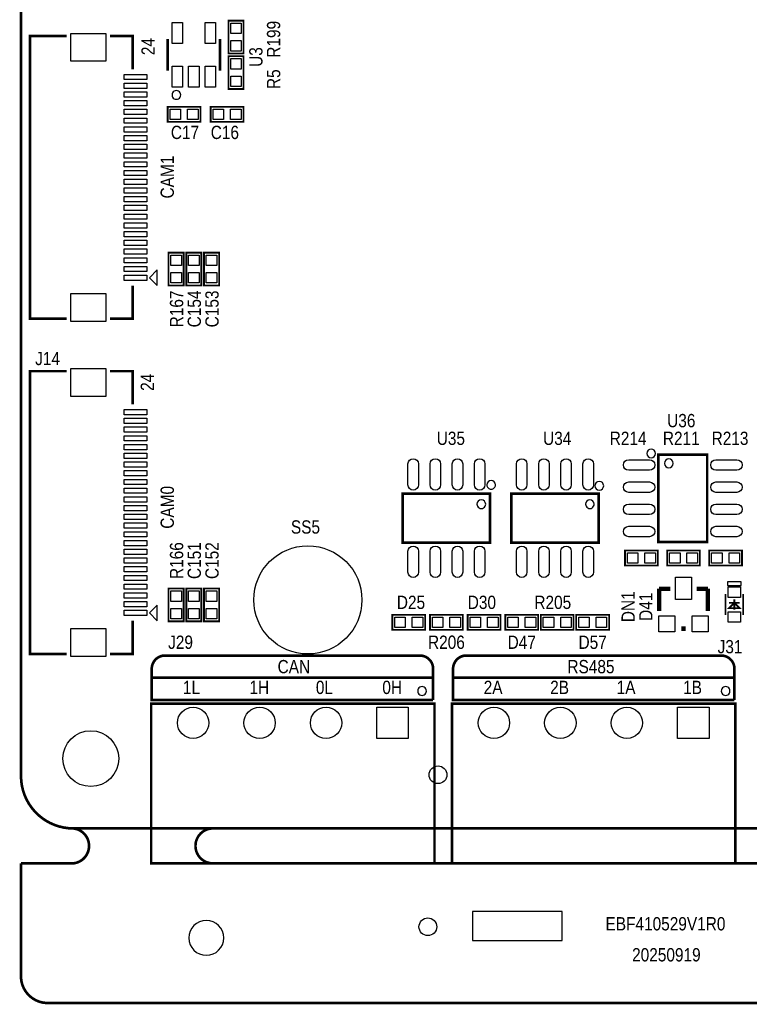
# Model space of a CAD drawing. Extents: x 0 to 176, y -10 to 100.
# Tile 1 of 15: x 0 to 42, y -10 to 46. Entities that reach past the tile are written whole.
import ezdxf
from ezdxf.enums import TextEntityAlignment as Align

# ---------------------------------------------------------------- set-up
doc = ezdxf.new("R2010")
doc.units = 0
doc.layers.add('DXF', color=212, linetype='CONTINUOUS')

msp = doc.modelspace()

# ---------------------------------------------------------------- linework, layer by layer
at = {"layer": 'DXF', "const_width": 0.1524}
for points in [[(2.999994, 0), (147.000011, 0, 0.41421), (150.000005, 2.999994), (150.000005, 87.000105, 0.414209), (147.000011, 90.000099), (2.999994, 90.000099, 0.414212), (0, 87.000105), (0, 2.999994, 0.414214), (2.999994, 0)], [(23.622, 7.366), (23.622, 9.144, 0.414214), (22.86, 9.906), (8.255, 9.906, 0.414214), (7.493, 9.144), (7.493, 7.366), (23.622, 7.366)], [(40.894, 7.366), (40.894, 9.144, 0.414214), (40.132, 9.906), (25.527, 9.906, 0.414214), (24.765, 9.144), (24.765, 7.366), (40.894, 7.366)], [(147.000011, 0, 0.999992), (147.000011, -1.999996), (150.000005, -1.999996), (150.000005, -8.47598, -0.414214), (148.476005, -9.99998), (1.524, -9.99998, -0.414214), (0, -8.47598), (0, -1.999996)], [(2.999994, 0, -0.899993), (2.999994, -1.999996), (0, -1.999996)]]:
    msp.add_lwpolyline(points, format="xyb", dxfattribs=at)
at = {"layer": 'DXF'}
for points in [[(0, 2.999994), (0, 87.000105, -0.414212), (2.999994, 90.000099), (147.000011, 90.000099, -0.414209), (150.000005, 87.000105), (150.000005, 2.999994, -0.41421), (147.000011, 0), (2.999994, 0, -0.414214)], [(9.155913, 42.023005, 1), (8.656087, 42.022995, 1)], [(36.368812, 21.4884, 1), (35.868823, 21.488408, 1)], [(22.179051, 19.679996), (22.179051, 20.880197, -1), (22.778949, 20.880197), (22.778949, 19.679996, -1)], [(23.449051, 19.679996), (23.449051, 20.880197, -1), (24.048949, 20.880197), (24.048949, 19.679996, -1)], [(24.719051, 19.679996), (24.719051, 20.880197, -1), (25.318949, 20.880197), (25.318949, 19.679996, -1)], [(25.989051, 19.679996), (25.989051, 20.880197, -1), (26.588949, 20.880197), (26.588949, 19.679996, -1)], [(28.402051, 19.679996), (28.402051, 20.880197, -1), (29.001949, 20.880197), (29.001949, 19.679996, -1)], [(29.672051, 19.679996), (29.672051, 20.880197, -1), (30.271949, 20.880197), (30.271949, 19.679996, -1)], [(30.942051, 19.679996), (30.942051, 20.880197, -1), (31.541949, 20.880197), (31.541949, 19.679996, -1)], [(32.212051, 19.679996), (32.212051, 20.880197, -1), (32.811949, 20.880197), (32.811949, 19.679996, -1)], [(36.030814, 20.522946), (34.830614, 20.522946, -1), (34.830614, 21.122843), (36.030814, 21.122843, -1)], [(37.380621, 20.917916, 1), (36.881, 20.917924, 1)], [(41.031008, 20.522946), (39.830807, 20.522946, -1), (39.830807, 21.122843), (41.031008, 21.122843, -1)], [(27.199514, 19.685, 1), (26.699294, 19.685016, 1)], [(33.397114, 19.6342, 1), (32.896894, 19.634216, 1)], [(36.030814, 19.252946), (34.830614, 19.252946, -1), (34.830614, 19.852843), (36.030814, 19.852843, -1)], [(41.031008, 19.252946), (39.830807, 19.252946, -1), (39.830807, 19.852843), (41.031008, 19.852843, -1)], [(26.633907, 18.5801, 1), (26.134093, 18.5799, 1)], [(32.856907, 18.5801, 1), (32.357093, 18.5799, 1)], [(36.030814, 17.982946), (34.830614, 17.982946, -1), (34.830614, 18.582843), (36.030814, 18.582843, -1)], [(41.031008, 17.982946), (39.830807, 17.982946, -1), (39.830807, 18.582843), (41.031008, 18.582843, -1)], [(36.030814, 16.712946), (34.830614, 16.712946, -1), (34.830614, 17.312843), (36.030814, 17.312843, -1)], [(41.031008, 16.712946), (39.830807, 16.712946, -1), (39.830807, 17.312843), (41.031008, 17.312843, -1)], [(22.179051, 14.679803), (22.179051, 15.880004, -1), (22.778949, 15.880004), (22.778949, 14.679803, -1)], [(23.449051, 14.679803), (23.449051, 15.880004, -1), (24.048949, 15.880004), (24.048949, 14.679803, -1)], [(24.719051, 14.679803), (24.719051, 15.880004, -1), (25.318949, 15.880004), (25.318949, 14.679803, -1)], [(25.989051, 14.679803), (25.989051, 15.880004, -1), (26.588949, 15.880004), (26.588949, 14.679803, -1)], [(28.402051, 14.679803), (28.402051, 15.880004, -1), (29.001949, 15.880004), (29.001949, 14.679803, -1)], [(29.672051, 14.679803), (29.672051, 15.880004, -1), (30.271949, 15.880004), (30.271949, 14.679803, -1)], [(30.942051, 14.679803), (30.942051, 15.880004, -1), (31.541949, 15.880004), (31.541949, 14.679803, -1)], [(32.212051, 14.679803), (32.212051, 15.880004, -1), (32.811949, 15.880004), (32.811949, 14.679803, -1)], [(23.23719, 7.874, 1), (22.737138, 7.874108, 1)], [(40.63619, 7.874, 1), (40.136138, 7.874108, 1)], [(11.619992, -6.26999, 1), (9.619996, -6.26999, 1)]]:
    msp.add_lwpolyline(points, format="xyb", close=True, dxfattribs=at)
for points, const_width in [([(12.7508, 46.2788), (12.7508, 44.3992), (11.8872, 44.3992), (11.8872, 46.2788), (12.7508, 46.2788)], 0.1016), ([(2.608097, 29.199916), (0.508, 29.199916), (0.508, 45.400011), (2.608097, 45.400011)], 0.150089), ([(5.107889, 45.400011), (6.407912, 45.400011), (6.407912, 43.499811)], 0.150089), ([(8.405901, 43.423103), (8.405901, 45.222897)], 0.150089), ([(11.406099, 45.222897), (11.406099, 43.423103)], 0.150089), ([(11.8872, 42.3672), (11.8872, 44.2468), (12.7508, 44.2468), (12.7508, 42.3672), (11.8872, 42.3672)], 0.1016), ([(10.285501, 40.482291), (8.405901, 40.482291), (8.405901, 41.345891), (10.285501, 41.345891), (10.285501, 40.482291)], 0.1016), ([(10.8712, 41.345891), (12.7508, 41.345891), (12.7508, 40.482291), (10.8712, 40.482291), (10.8712, 41.345891)], 0.1016), ([(8.4582, 31.110098), (8.4582, 32.989698), (9.3218, 32.989698), (9.3218, 31.110098), (8.4582, 31.110098)], 0.1016), ([(9.4742, 31.110098), (9.4742, 32.989698), (10.3378, 32.989698), (10.3378, 31.110098), (9.4742, 31.110098)], 0.1016), ([(10.4902, 31.110098), (10.4902, 32.989698), (11.3538, 32.989698), (11.3538, 31.110098), (10.4902, 31.110098)], 0.1016), ([(5.107889, 29.199916), (6.407912, 29.199916), (6.407912, 31.100014)], 0.150089), ([(2.608097, 9.999701), (0.508, 9.999701), (0.508, 26.199795), (2.608097, 26.199795)], 0.150089), ([(5.107889, 26.199795), (6.407912, 26.199795), (6.407912, 24.299697)], 0.150089), ([(39.330808, 21.417991), (39.330808, 16.417798), (36.530813, 16.417798), (36.530813, 21.417991), (39.330808, 21.417991)], 0.150089), ([(26.884097, 16.380003), (21.883903, 16.380003), (21.883903, 19.179997), (26.884097, 19.179997), (26.884097, 16.380003)], 0.150089), ([(33.107097, 16.380003), (28.106903, 16.380003), (28.106903, 19.179997), (33.107097, 19.179997), (33.107097, 16.380003)], 0.150089), ([(36.4998, 15.0622), (34.6202, 15.0622), (34.6202, 15.9258), (36.4998, 15.9258), (36.4998, 15.0622)], 0.1016), ([(37.0332, 15.9258), (38.9128, 15.9258), (38.9128, 15.0622), (37.0332, 15.0622), (37.0332, 15.9258)], 0.1016), ([(39.4462, 15.9258), (41.3258, 15.9258), (41.3258, 15.0622), (39.4462, 15.0622), (39.4462, 15.9258)], 0.1016), ([(8.4582, 11.864391), (8.4582, 13.743991), (9.3218, 13.743991), (9.3218, 11.864391), (8.4582, 11.864391)], 0.1016), ([(9.4742, 11.864391), (9.4742, 13.743991), (10.3378, 13.743991), (10.3378, 11.864391), (9.4742, 11.864391)], 0.1016), ([(10.4902, 11.864391), (10.4902, 13.743991), (11.3538, 13.743991), (11.3538, 11.864391), (10.4902, 11.864391)], 0.1016), ([(37.211, 13.7287), (36.576, 13.7287)], 0.254), ([(36.576, 13.7287), (36.576, 12.4587)], 0.254), ([(38.735, 13.7287), (39.37, 13.7287)], 0.254), ([(39.37, 13.7287), (39.37, 12.4587)], 0.254), ([(40.385797, 13.426897), (40.385797, 12.227103)], 0.100101), ([(41.185897, 12.627102), (40.885897, 12.927101), (40.585898, 12.627102), (41.185897, 12.627102)], 0.100101), ([(41.185897, 12.927101), (40.585898, 12.927101)], 0.100101), ([(40.885897, 13.126999), (40.885897, 12.527001)], 0.100101), ([(41.385998, 13.426897), (41.385998, 12.227103)], 0.100101), ([(5.107889, 9.999701), (6.407912, 9.999701), (6.407912, 11.8999)], 0.150089), ([(23.1648, 11.3792), (21.2852, 11.3792), (21.2852, 12.2428), (23.1648, 12.2428), (23.1648, 11.3792)], 0.1016), ([(25.3238, 11.3792), (23.4442, 11.3792), (23.4442, 12.2428), (25.3238, 12.2428), (25.3238, 11.3792)], 0.1016), ([(25.6032, 12.2428), (27.4828, 12.2428), (27.4828, 11.3792), (25.6032, 11.3792), (25.6032, 12.2428)], 0.1016), ([(29.6418, 11.3792), (27.7622, 11.3792), (27.7622, 12.2428), (29.6418, 12.2428), (29.6418, 11.3792)], 0.1016), ([(31.6738, 11.3792), (29.7942, 11.3792), (29.7942, 12.2428), (31.6738, 12.2428), (31.6738, 11.3792)], 0.1016), ([(31.8262, 12.2428), (33.7058, 12.2428), (33.7058, 11.3792), (31.8262, 11.3792), (31.8262, 12.2428)], 0.1016), ([(37.846, 11.4427), (38.1, 11.4427)], 0.254), ([(23.622, 8.636), (7.493, 8.636)], 0.1524), ([(40.894, 8.636), (24.765, 8.636)], 0.1524), ([(7.460005, 7.1501), (23.700207, 7.1501), (23.700207, -1.999996), (7.460005, -1.999996), (7.460005, 7.1501)], 0.150089), ([(24.700001, 7.1501), (40.940203, 7.1501), (40.940203, -1.999996), (24.700001, -1.999996), (24.700001, 7.1501)], 0.150089)]:
    msp.add_lwpolyline(points, dxfattribs=dict(at, const_width=const_width))
for points in [[(8.656295, 44.973443), (8.656295, 46.172349), (9.255684, 46.172349), (9.255684, 44.973443)], [(10.556316, 44.973443), (10.556316, 46.172349), (11.155705, 46.172349), (11.155705, 44.973443)], [(12.019305, 46.138592), (12.618695, 46.138592), (12.618695, 45.539203), (12.019305, 45.539203)], [(4.856988, 43.950052), (2.856992, 43.950052), (2.856992, 45.549947), (4.856988, 45.549947)], [(12.019305, 45.138797), (12.618695, 45.138797), (12.618695, 44.539408), (12.019305, 44.539408)], [(12.618695, 43.507203), (12.019305, 43.507203), (12.019305, 44.106592), (12.618695, 44.106592)], [(8.656295, 42.473626), (8.656295, 43.672531), (9.255684, 43.672531), (9.255684, 42.473626)], [(9.606305, 42.473626), (9.606305, 43.672531), (10.205695, 43.672531), (10.205695, 42.473626)], [(10.556316, 42.473626), (10.556316, 43.672531), (11.155705, 43.672531), (11.155705, 42.473626)], [(7.20899, 42.900003), (5.908992, 42.900003), (5.908992, 43.200002), (7.20899, 43.200002)], [(12.618695, 42.507408), (12.019305, 42.507408), (12.019305, 43.106797), (12.618695, 43.106797)], [(7.20899, 42.399801), (5.908992, 42.399801), (5.908992, 42.6998), (7.20899, 42.6998)], [(7.20899, 41.900005), (5.908992, 41.900005), (5.908992, 42.200004), (7.20899, 42.200004)], [(7.20899, 41.399803), (5.908992, 41.399803), (5.908992, 41.699802), (7.20899, 41.699802)], [(7.20899, 40.900007), (5.908992, 40.900007), (5.908992, 41.200006), (7.20899, 41.200006)], [(9.145499, 41.213786), (9.145499, 40.614397), (8.546109, 40.614397), (8.546109, 41.213786)], [(10.145293, 41.213786), (10.145293, 40.614397), (9.545904, 40.614397), (9.545904, 41.213786)], [(11.011408, 40.614397), (11.011408, 41.213786), (11.610797, 41.213786), (11.610797, 40.614397)], [(12.011203, 40.614397), (12.011203, 41.213786), (12.610592, 41.213786), (12.610592, 40.614397)], [(7.20899, 40.399805), (5.908992, 40.399805), (5.908992, 40.699804), (7.20899, 40.699804)], [(7.20899, 39.900009), (5.908992, 39.900009), (5.908992, 40.200008), (7.20899, 40.200008)], [(7.20899, 39.399807), (5.908992, 39.399807), (5.908992, 39.699806), (7.20899, 39.699806)], [(7.20899, 38.900011), (5.908992, 38.900011), (5.908992, 39.20001), (7.20899, 39.20001)], [(7.20899, 38.399809), (5.908992, 38.399809), (5.908992, 38.699808), (7.20899, 38.699808)], [(7.20899, 37.899988), (5.908992, 37.899988), (5.908992, 38.199987), (7.20899, 38.199987)], [(7.20899, 37.399811), (5.908992, 37.399811), (5.908992, 37.69981), (7.20899, 37.69981)], [(7.20899, 36.89999), (5.908992, 36.89999), (5.908992, 37.199989), (7.20899, 37.199989)], [(7.20899, 36.399813), (5.908992, 36.399813), (5.908992, 36.699812), (7.20899, 36.699812)], [(7.20899, 35.899992), (5.908992, 35.899992), (5.908992, 36.199991), (7.20899, 36.199991)], [(7.20899, 35.39979), (5.908992, 35.39979), (5.908992, 35.699789), (7.20899, 35.699789)], [(7.20899, 34.899994), (5.908992, 34.899994), (5.908992, 35.199993), (7.20899, 35.199993)], [(7.20899, 34.399791), (5.908992, 34.399791), (5.908992, 34.699791), (7.20899, 34.699791)], [(7.20899, 33.899996), (5.908992, 33.899996), (5.908992, 34.199995), (7.20899, 34.199995)], [(7.20899, 33.399794), (5.908992, 33.399794), (5.908992, 33.699793), (7.20899, 33.699793)], [(7.20899, 32.899998), (5.908992, 32.899998), (5.908992, 33.199997), (7.20899, 33.199997)], [(9.189695, 32.250101), (8.590305, 32.250101), (8.590305, 32.84949), (9.189695, 32.84949)], [(10.205695, 32.250101), (9.606305, 32.250101), (9.606305, 32.84949), (10.205695, 32.84949)], [(11.221695, 32.250101), (10.622305, 32.250101), (10.622305, 32.84949), (11.221695, 32.84949)], [(7.20899, 32.399795), (5.908992, 32.399795), (5.908992, 32.699795), (7.20899, 32.699795)], [(7.20899, 31.9), (5.908992, 31.9), (5.908992, 32.199999), (7.20899, 32.199999)], [(7.20899, 31.399798), (5.908992, 31.399798), (5.908992, 31.699797), (7.20899, 31.699797)], [(7.808011, 31.100801), (7.808011, 31.99892), (7.359091, 31.549899)], [(9.189695, 31.250306), (8.590305, 31.250306), (8.590305, 31.849695), (9.189695, 31.849695)], [(10.205695, 31.250306), (9.606305, 31.250306), (9.606305, 31.849695), (10.205695, 31.849695)], [(11.221695, 31.250306), (10.622305, 31.250306), (10.622305, 31.849695), (11.221695, 31.849695)], [(4.856988, 29.049853), (2.856992, 29.049853), (2.856992, 30.649748), (4.856988, 30.649748)], [(4.856988, 24.749963), (2.856992, 24.749963), (2.856992, 26.349858), (4.856988, 26.349858)], [(7.20899, 23.699914), (5.908992, 23.699914), (5.908992, 23.999914), (7.20899, 23.999914)], [(7.20899, 23.199712), (5.908992, 23.199712), (5.908992, 23.499712), (7.20899, 23.499712)], [(7.20899, 22.699917), (5.908992, 22.699917), (5.908992, 22.999916), (7.20899, 22.999916)], [(7.20899, 22.199714), (5.908992, 22.199714), (5.908992, 22.499714), (7.20899, 22.499714)], [(7.20899, 21.699918), (5.908992, 21.699918), (5.908992, 21.999918), (7.20899, 21.999918)], [(7.20899, 21.199716), (5.908992, 21.199716), (5.908992, 21.499716), (7.20899, 21.499716)], [(7.20899, 20.69992), (5.908992, 20.69992), (5.908992, 20.99992), (7.20899, 20.99992)], [(7.20899, 20.199718), (5.908992, 20.199718), (5.908992, 20.499718), (7.20899, 20.499718)], [(7.20899, 19.699922), (5.908992, 19.699922), (5.908992, 19.999922), (7.20899, 19.999922)], [(7.20899, 19.19972), (5.908992, 19.19972), (5.908992, 19.49972), (7.20899, 19.49972)], [(7.20899, 18.699899), (5.908992, 18.699899), (5.908992, 18.999899), (7.20899, 18.999899)], [(7.20899, 18.199722), (5.908992, 18.199722), (5.908992, 18.499722), (7.20899, 18.499722)], [(7.20899, 17.699901), (5.908992, 17.699901), (5.908992, 17.9999), (7.20899, 17.9999)], [(7.20899, 17.199724), (5.908992, 17.199724), (5.908992, 17.499724), (7.20899, 17.499724)], [(7.20899, 16.699903), (5.908992, 16.699903), (5.908992, 16.999903), (7.20899, 16.999903)], [(7.20899, 16.199701), (5.908992, 16.199701), (5.908992, 16.4997), (7.20899, 16.4997)], [(7.20899, 15.699905), (5.908992, 15.699905), (5.908992, 15.999904), (7.20899, 15.999904)], [(7.20899, 15.199703), (5.908992, 15.199703), (5.908992, 15.499702), (7.20899, 15.499702)], [(35.359797, 15.793695), (35.359797, 15.194305), (34.760408, 15.194305), (34.760408, 15.793695)], [(36.359592, 15.793695), (36.359592, 15.194305), (35.760203, 15.194305), (35.760203, 15.793695)], [(37.173408, 15.194305), (37.173408, 15.793695), (37.772797, 15.793695), (37.772797, 15.194305)], [(38.173203, 15.194305), (38.173203, 15.793695), (38.772592, 15.793695), (38.772592, 15.194305)], [(39.586408, 15.194305), (39.586408, 15.793695), (40.185797, 15.793695), (40.185797, 15.194305)], [(40.586203, 15.194305), (40.586203, 15.793695), (41.185592, 15.793695), (41.185592, 15.194305)], [(7.20899, 14.699907), (5.908992, 14.699907), (5.908992, 14.999906), (7.20899, 14.999906)], [(7.20899, 14.199705), (5.908992, 14.199705), (5.908992, 14.499704), (7.20899, 14.499704)], [(37.5158, 13.1191), (37.5158, 14.3891), (38.4302, 14.3891), (38.4302, 13.1191)], [(41.285897, 14.126997), (40.485797, 14.126997), (40.485797, 13.927099), (41.285897, 13.927099)], [(7.20899, 13.699909), (5.908992, 13.699909), (5.908992, 13.999909), (7.20899, 13.999909)], [(9.189695, 13.004394), (8.590305, 13.004394), (8.590305, 13.603783), (9.189695, 13.603783)], [(10.205695, 13.004394), (9.606305, 13.004394), (9.606305, 13.603783), (10.205695, 13.603783)], [(11.221695, 13.004394), (10.622305, 13.004394), (10.622305, 13.603783), (11.221695, 13.603783)], [(40.535898, 13.836853), (41.235897, 13.836853), (41.235897, 13.236956), (40.535898, 13.236956)], [(7.20899, 13.199707), (5.908992, 13.199707), (5.908992, 13.499706), (7.20899, 13.499706)], [(7.20899, 12.699911), (5.908992, 12.699911), (5.908992, 12.999911), (7.20899, 12.999911)], [(7.20899, 12.199709), (5.908992, 12.199709), (5.908992, 12.499708), (7.20899, 12.499708)], [(7.808011, 11.900687), (7.808011, 12.798806), (7.359091, 12.349709)], [(9.189695, 12.004599), (8.590305, 12.004599), (8.590305, 12.603988), (9.189695, 12.603988)], [(10.205695, 12.004599), (9.606305, 12.004599), (9.606305, 12.603988), (10.205695, 12.603988)], [(11.221695, 12.004599), (10.622305, 12.004599), (10.622305, 12.603988), (11.221695, 12.603988)], [(40.535898, 12.417044), (41.235897, 12.417044), (41.235897, 11.817147), (40.535898, 11.817147)], [(22.024797, 12.110695), (22.024797, 11.511305), (21.425408, 11.511305), (21.425408, 12.110695)], [(23.024592, 12.110695), (23.024592, 11.511305), (22.425203, 11.511305), (22.425203, 12.110695)], [(24.183797, 12.110695), (24.183797, 11.511305), (23.584408, 11.511305), (23.584408, 12.110695)], [(25.183592, 12.110695), (25.183592, 11.511305), (24.584203, 11.511305), (24.584203, 12.110695)], [(25.743408, 11.511305), (25.743408, 12.110695), (26.342797, 12.110695), (26.342797, 11.511305)], [(26.743203, 11.511305), (26.743203, 12.110695), (27.342592, 12.110695), (27.342592, 11.511305)], [(28.501797, 12.110695), (28.501797, 11.511305), (27.902408, 11.511305), (27.902408, 12.110695)], [(29.501592, 12.110695), (29.501592, 11.511305), (28.902203, 11.511305), (28.902203, 12.110695)], [(30.533797, 12.110695), (30.533797, 11.511305), (29.934408, 11.511305), (29.934408, 12.110695)], [(31.533592, 12.110695), (31.533592, 11.511305), (30.934203, 11.511305), (30.934203, 12.110695)], [(31.966408, 11.511305), (31.966408, 12.110695), (32.565797, 12.110695), (32.565797, 11.511305)], [(32.966203, 11.511305), (32.966203, 12.110695), (33.565592, 12.110695), (33.565592, 11.511305)], [(36.5633, 11.2649), (36.5633, 12.1793), (37.4777, 12.1793), (37.4777, 11.2649)], [(38.4683, 11.2649), (38.4683, 12.1793), (39.3827, 12.1793), (39.3827, 11.2649)], [(4.856988, 9.849764), (2.856992, 9.849764), (2.856992, 11.44966), (4.856988, 11.44966)], [(22.195155, 6.95005), (22.195155, 5.149952), (20.395057, 5.149952), (20.395057, 6.95005)], [(39.435151, 6.95005), (39.435151, 5.149952), (37.635053, 5.149952), (37.635053, 6.95005)], [(25.8826, -4.7498), (25.8826, -6.4262), (31.0134, -6.4262), (31.0134, -4.7498)]]:
    msp.add_lwpolyline(points, close=True, dxfattribs=at)
msp.add_lwpolyline([(71.00001, 0, 0.150012, 0.150012, -0.899993), (71.00001, -1.999996, 0.1524, 0.1524, 0), (10.999978, -1.999996, 0.150012, 0.150012, -0.999992), (10.999978, 0, 0.150012, 0.150012, 0)], format="xyseb", dxfattribs=at)
for centre, radius in [((16.440912, 13.094995), 3.099956), ((9.865106, 6.050001), 0.900049), ((13.675106, 6.050001), 0.900049), ((17.485106, 6.050001), 0.900049), ((27.105102, 6.050001), 0.900049), ((30.915102, 6.050001), 0.900049), ((34.725102, 6.050001), 0.900049), ((3.999992, 3.999992), 1.599946), ((23.9014, 3.0734), 0.508), ((23.319994, -5.63499), 0.508)]:
    msp.add_circle(centre, radius, dxfattribs=at)

# ---------------------------------------------------------------- texts
at = {"layer": 'DXF', "width": 0.866667}
for s, p in [('R199', (14.859, 45.212)), ('U3', (13.843, 44.196)), ('R5', (14.859, 42.926)), ('R167', (9.2964, 29.763898)), ('C154', (10.3124, 29.763898)), ('C153', (11.3284, 29.763898)), ('R166', (9.2964, 15.344191)), ('C151', (10.3124, 15.344191)), ('C152', (11.3284, 15.344191)), ('DN1', (35.179, 12.7)), ('D41', (36.195, 12.7))]:
    msp.add_text(s, height=0.762, rotation=90, dxfattribs=at).set_placement(p, align=Align.CENTER)
for s, p in [('24', (7.66572, 44.30268)), ('CAM1', (8.763, 36.0934)), ('24', (7.62, 25.0698)), ('CAM0', (8.763, 17.1704))]:
    msp.add_text(s, height=0.762, rotation=90, dxfattribs=at).set_placement(p)
for s, p in [('C17', (9.398, 39.497)), ('C16', (11.684, 39.497)), ('J14', (1.524, 26.543)), ('U36', (37.846, 22.987)), ('U35', (24.638, 21.971)), ('U34', (30.734, 21.971)), ('R214', (34.798, 21.971)), ('R211', (37.846, 21.971)), ('R213', (40.64, 21.971)), ('D25', (22.352, 12.573)), ('D30', (26.416, 12.573)), ('R205', (30.48, 12.573)), ('J29', (9.144, 10.287)), ('R206', (24.384, 10.287)), ('D47', (28.702, 10.287)), ('D57', (32.766, 10.287)), ('J31', (40.64, 10.033))]:
    msp.add_text(s, height=0.762, dxfattribs=at).set_placement(p, align=Align.CENTER)
for s, p in [('SS5', (15.4686, 16.891)), ('CAN', (14.7066, 8.89)), ('RS485', (31.3182, 8.89)), ('1L', (9.280906, 7.701001)), ('1H', (13.090906, 7.701001)), ('0L', (16.900906, 7.701001)), ('0H', (20.710906, 7.701001)), ('2A', (26.520902, 7.701001)), ('2B', (30.330902, 7.701001)), ('1A', (34.140902, 7.701001)), ('1B', (37.950902, 7.701001)), ('EBF410529V1R0', (33.5026, -5.842)), ('20250919', (35.0266, -7.62))]:
    msp.add_text(s, height=0.762, dxfattribs=at).set_placement(p)

doc.saveas('drawing.dxf')
